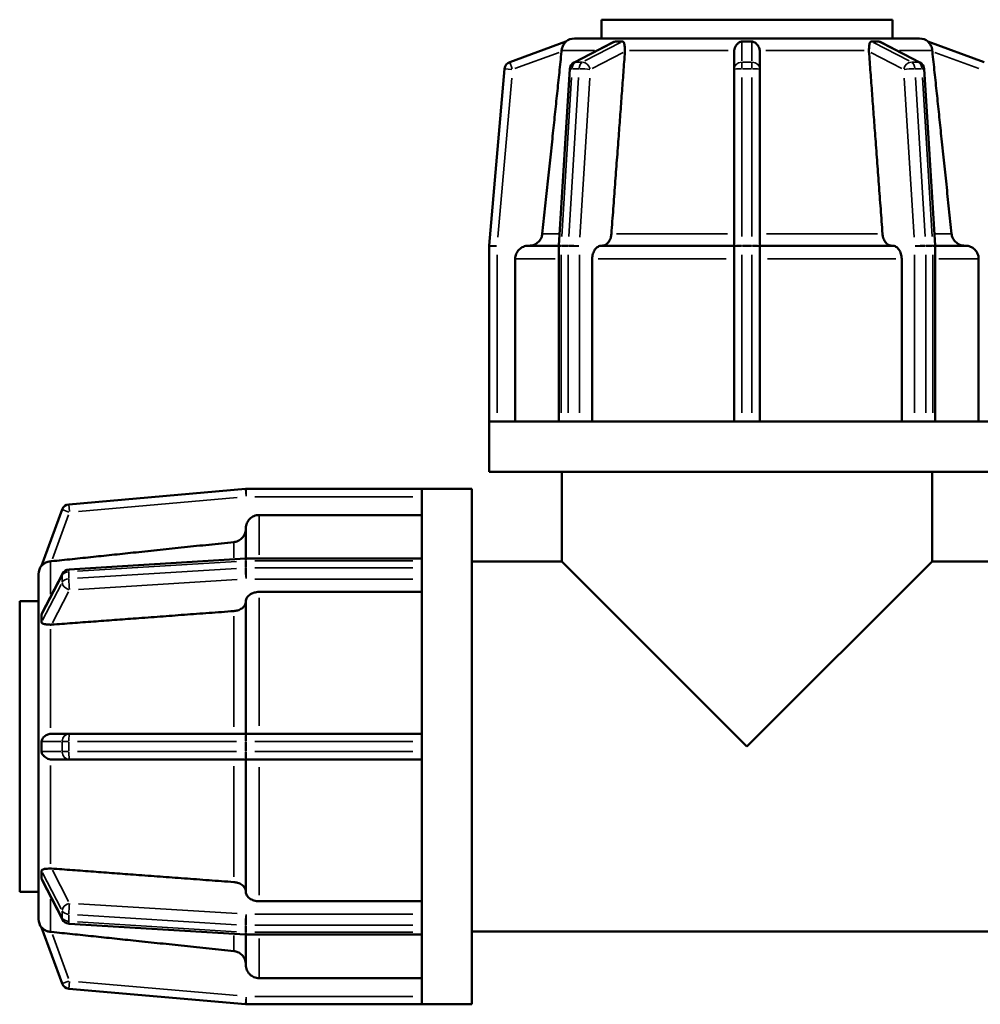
# Model space of a CAD drawing. Header units: millimetres. Extents: x 0 to 903, y -119 to 594.
# Tile 6 of 14: x 304 to 377, y 212 to 286. Entities that reach past the tile are written whole.
import ezdxf

# ---------------------------------------------------------------- set-up
doc = ezdxf.new("R2010")
doc.units = ezdxf.units.MM
doc.layers.add('Visible (ANSI)', color=7, linetype='Continuous', lineweight=50)
doc.layers.add('Visible Narrow (ANSI)', color=7, linetype='Continuous', lineweight=35)

msp = doc.modelspace()

# ---------------------------------------------------------------- linework, layer by layer
at = {"layer": 'Visible (ANSI)'}
for p, q in [((370.031, 286.427), (348.031, 286.427)), ((348.031, 285.002), (348.031, 286.427)), ((370.031, 285.002), (370.031, 286.427)), ((345.345, 284.772), (341.095, 283.225)), ((345.954, 283.194), (348.914, 284.718)), ((345.979, 285.002), (345.977, 285.002)), ((345.979, 285.002), (349.113, 285.002)), ((345.979, 285.002), (345.979, 285.002)), ((349.111, 285.002), (349.113, 285.002)), ((349.113, 285.002), (349.802, 285.002)), ((349.802, 285.002), (350.491, 285.002)), ((350.491, 285.002), (350.49, 285.002)), ((350.491, 285.002), (350.491, 285.002)), ((350.491, 285.002), (358.056, 285.002)), ((358.056, 285.002), (359.031, 285.002)), ((358.056, 285.002), (358.056, 285.002)), ((359.031, 285.002), (360.006, 285.002)), ((360.006, 285.002), (360.006, 285.002)), ((360.006, 285.002), (367.571, 285.002)), ((367.571, 285.002), (368.26, 285.002)), ((367.572, 285.002), (367.571, 285.002)), ((367.571, 285.002), (367.571, 285.002)), ((368.26, 285.002), (368.95, 285.002)), ((368.95, 285.002), (368.951, 285.002)), ((368.95, 285.002), (372.083, 285.002)), ((369.148, 284.718), (372.109, 283.194)), ((372.085, 285.002), (372.083, 285.002)), ((372.083, 285.002), (372.083, 285.002)), ((376.968, 283.225), (372.717, 284.772)), ((358.056, 284.011), (358.056, 282.661)), ((360.006, 282.661), (360.006, 284.011)), ((340.702, 282.713), (339.534, 269.353)), ((344.803, 269.338), (345.629, 282.698)), ((358.056, 282.661), (358.056, 269.301)), ((360.006, 269.301), (360.006, 282.661)), ((372.433, 282.698), (373.26, 269.338)), ((339.531, 269.301), (339.531, 256.027)), ((342.51, 269.327), (344.802, 269.327)), ((344.802, 256.027), (344.802, 269.301)), ((348.038, 269.327), (358.056, 269.327)), ((358.056, 269.301), (358.056, 256.027)), ((360.006, 269.327), (370.024, 269.327)), ((360.006, 256.027), (360.006, 269.301)), ((373.26, 269.327), (375.552, 269.327)), ((373.261, 269.301), (373.261, 256.027)), ((341.508, 268.327), (341.508, 256.027)), ((347.33, 268.327), (347.33, 256.027)), ((370.732, 256.027), (370.732, 268.327)), ((376.554, 256.027), (376.554, 268.327)), ((339.537, 256.027), (339.531, 256.027)), ((339.531, 252.227), (339.531, 256.027)), ((344.925, 256.027), (339.537, 256.027)), ((344.977, 256.027), (344.925, 256.027)), ((345.243, 256.027), (344.977, 256.027)), ((345.508, 256.027), (345.243, 256.027)), ((345.568, 256.027), (345.508, 256.027)), ((358.577, 256.027), (345.568, 256.027)), ((358.656, 256.027), (358.577, 256.027)), ((359.031, 256.027), (358.656, 256.027)), ((359.406, 256.027), (359.031, 256.027)), ((359.486, 256.027), (359.406, 256.027)), ((372.495, 256.027), (359.486, 256.027)), ((372.555, 256.027), (372.495, 256.027)), ((372.82, 256.027), (372.555, 256.027)), ((373.085, 256.027), (372.82, 256.027)), ((373.137, 256.027), (373.085, 256.027)), ((378.526, 256.027), (373.137, 256.027)), ((378.531, 252.227), (339.531, 252.227)), ((345.031, 245.427), (345.031, 252.227)), ((373.031, 245.427), (373.031, 252.227)), ((321.105, 250.925), (307.745, 249.756)), ((334.431, 250.927), (321.157, 250.927)), ((334.431, 250.927), (334.431, 250.922)), ((338.231, 250.927), (334.431, 250.927)), ((334.431, 250.922), (334.431, 245.534)), ((338.231, 250.927), (338.231, 211.927)), ((307.234, 249.364), (305.687, 245.113)), ((334.431, 248.95), (322.131, 248.95)), ((321.131, 245.656), (321.131, 247.949)), ((307.761, 244.829), (321.12, 245.656)), ((321.157, 245.657), (334.431, 245.657)), ((334.431, 245.534), (334.431, 245.481)), ((334.431, 245.481), (334.431, 245.216)), ((334.431, 245.216), (334.431, 244.951)), ((338.231, 245.427), (345.031, 245.427)), ((359.031, 231.427), (345.031, 245.427)), ((359.031, 231.427), (373.031, 245.427)), ((373.031, 245.427), (379.831, 245.427)), ((305.457, 244.481), (305.456, 244.479)), ((305.456, 244.479), (305.457, 244.479)), ((305.456, 241.346), (305.456, 244.479)), ((305.74, 241.545), (307.264, 244.505)), ((334.431, 244.951), (334.431, 244.891)), ((334.431, 244.891), (334.431, 231.882)), ((334.431, 243.129), (322.131, 243.129)), ((304.031, 242.427), (304.031, 220.427)), ((305.456, 242.427), (304.031, 242.427)), ((321.131, 232.402), (321.131, 242.42)), ((305.456, 241.346), (305.457, 241.347)), ((305.456, 240.657), (305.456, 241.346)), ((305.456, 239.967), (305.456, 240.657)), ((305.457, 239.969), (305.456, 239.967)), ((305.456, 239.967), (305.457, 239.967)), ((305.456, 232.402), (305.456, 239.967)), ((305.456, 231.427), (305.456, 232.402)), ((305.456, 232.402), (305.457, 232.402)), ((307.798, 232.402), (306.448, 232.402)), ((321.157, 232.402), (307.798, 232.402)), ((334.431, 232.402), (321.157, 232.402)), ((334.431, 231.882), (334.431, 231.802)), ((334.431, 231.802), (334.431, 231.427)), ((305.456, 230.452), (305.456, 231.427)), ((334.431, 231.427), (334.431, 231.052)), ((334.431, 231.052), (334.431, 230.973)), ((334.431, 230.973), (334.431, 217.964)), ((305.457, 230.452), (305.456, 230.452)), ((305.456, 222.888), (305.456, 230.452)), ((306.448, 230.452), (307.798, 230.452)), ((307.798, 230.452), (321.157, 230.452)), ((321.131, 220.435), (321.131, 230.452)), ((321.157, 230.452), (334.431, 230.452)), ((305.456, 222.198), (305.456, 222.888)), ((305.457, 222.888), (305.456, 222.888)), ((305.456, 222.888), (305.457, 222.886)), ((305.456, 221.509), (305.456, 222.198)), ((305.457, 221.507), (305.456, 221.509)), ((305.456, 218.375), (305.456, 221.509)), ((307.264, 218.35), (305.74, 221.31)), ((305.456, 220.427), (304.031, 220.427)), ((322.131, 219.726), (334.431, 219.726)), ((305.457, 218.375), (305.456, 218.375)), ((305.456, 218.375), (305.457, 218.373)), ((305.687, 217.742), (307.234, 213.491)), ((321.12, 217.199), (307.761, 218.026)), ((334.431, 217.964), (334.431, 217.904)), ((334.431, 217.904), (334.431, 217.639)), ((334.431, 217.639), (334.431, 217.374)), ((321.131, 214.906), (321.131, 217.198)), ((334.431, 217.198), (321.157, 217.198)), ((334.431, 217.374), (334.431, 217.321)), ((334.431, 217.321), (334.431, 211.933)), ((338.231, 217.427), (379.831, 217.427)), ((322.131, 213.904), (334.431, 213.904)), ((307.745, 213.098), (321.105, 211.93)), ((321.157, 211.927), (334.431, 211.927)), ((334.431, 211.933), (334.431, 211.927)), ((338.231, 211.927), (334.431, 211.927))]:
    msp.add_line(p, q, dxfattribs=at)
for centre, radius, start, end in [((345.979, 284.002), 1, 90, 130), ((372.083, 284.002), 1, 50, 90), ((341.3, 282.661), 0.6, 110, 175), ((346.228, 282.661), 0.6, 117.23631, 176.45998), ((371.834, 282.661), 0.6, 3.54002, 62.76369), ((340.131, 269.301), 0.6, 175, 180), ((345.402, 269.301), 0.6, 176.45998, 180), ((372.661, 269.301), 0.6, 0, 3.54002), ((321.157, 250.327), 0.6, 90, 95), ((307.798, 249.159), 0.6, 95, 160), ((306.456, 244.479), 1, 140, 180), ((321.157, 245.057), 0.6, 90, 93.54002), ((307.798, 244.23), 0.6, 93.54002, 152.76369), ((306.456, 218.375), 1, 180, 220), ((307.798, 218.624), 0.6, 207.23631, 266.45998), ((321.157, 217.798), 0.6, 266.45998, 270), ((307.798, 213.696), 0.6, 200, 265), ((321.157, 212.527), 0.6, 265, 270)]:
    msp.add_arc(centre, radius, start, end, dxfattribs=at)
for points, knots in [([(345.345, 284.772), (345.345, 284.772), (345.345, 284.772), (345.347, 284.772), (345.343, 284.768), (345.324, 284.75), (345.303, 284.73), (345.241, 284.662), (345.182, 284.59), (345.088, 284.409), (345.053, 284.314), (345.027, 284.177), (345.021, 284.142), (345.018, 284.107)], [-0.1241888, -0.1241888, -0.1241888, -0.1241888, -0.1240894, -0.1240894, -0.1120758, -0.1120758, -0.0928756, -0.0928756, -0.0538149, -0.0538149, -0.0213129, -0.0213129, -0.010529, -0.010529, -0.010529, -0.010529]), ([(348.914, 284.718), (348.947, 284.735), (348.989, 284.754), (349.05, 284.769), (349.07, 284.772), (349.088, 284.772), (349.088, 284.772), (349.089, 284.772)], [-0.14794446, -0.14794446, -0.14794446, -0.14794446, -0.13069206, -0.13069206, -0.12117734, -0.12117734, -0.12087081, -0.12087081, -0.12087081, -0.12087081]), ([(349.089, 284.772), (349.175, 284.769), (349.262, 284.768), (349.347, 284.768), (349.433, 284.768), (349.524, 284.769), (349.619, 284.772)], [-0.03620047, -0.03620047, -0.03620047, -0.03620047, 0, 0, 0, 0.03620047, 0.03620047, 0.03620047, 0.03620047]), ([(349.619, 284.772), (349.621, 284.772), (349.624, 284.772), (349.645, 284.771), (349.661, 284.768), (349.699, 284.749), (349.715, 284.727), (349.751, 284.654), (349.766, 284.575), (349.789, 284.395), (349.797, 284.313), (349.804, 284.186), (349.806, 284.147), (349.807, 284.107)], [-0.1274149, -0.1274149, -0.1274149, -0.1274149, -0.1260844, -0.1260844, -0.1149329, -0.1149329, -0.0935516, -0.0935516, -0.051145, -0.051145, -0.0228322, -0.0228322, -0.0105544, -0.0105544, -0.0105544, -0.0105544]), ([(358.063, 284.107), (358.072, 284.177), (358.091, 284.244), (358.161, 284.417), (358.225, 284.511), (358.35, 284.644), (358.409, 284.689), (358.495, 284.736), (358.529, 284.751), (358.591, 284.767), (358.617, 284.771), (358.649, 284.772), (358.653, 284.772), (358.656, 284.772)], [-0.2388996, -0.2388996, -0.2388996, -0.2388996, -0.2180263, -0.2180263, -0.1821548, -0.1821548, -0.1534548, -0.1534548, -0.1379872, -0.1379872, -0.1267588, -0.1267588, -0.1252773, -0.1252773, -0.1252773, -0.1252773]), ([(358.656, 284.772), (358.785, 284.769), (358.911, 284.768), (359.031, 284.768), (359.152, 284.768), (359.278, 284.769), (359.406, 284.772)], [0.81837196, 0.81837196, 0.81837196, 0.81837196, 0.85457243, 0.85457243, 0.85457243, 0.8907729, 0.8907729, 0.8907729, 0.8907729]), ([(359.406, 284.772), (359.406, 284.772), (359.407, 284.772), (359.437, 284.772), (359.466, 284.768), (359.539, 284.75), (359.582, 284.73), (359.693, 284.662), (359.774, 284.59), (359.903, 284.409), (359.95, 284.314), (359.988, 284.177), (359.995, 284.142), (360, 284.107)], [-0.1241888, -0.1241888, -0.1241888, -0.1241888, -0.1240894, -0.1240894, -0.1120758, -0.1120758, -0.0928756, -0.0928756, -0.0538149, -0.0538149, -0.0213129, -0.0213129, -0.010529, -0.010529, -0.010529, -0.010529]), ([(368.255, 284.107), (368.256, 284.141), (368.257, 284.175), (368.265, 284.308), (368.273, 284.4), (368.298, 284.588), (368.315, 284.665), (368.35, 284.73), (368.365, 284.752), (368.407, 284.769), (368.423, 284.772), (368.442, 284.772), (368.443, 284.772), (368.443, 284.772)], [-0.2483666, -0.2483666, -0.2483666, -0.2483666, -0.2364464, -0.2364464, -0.199907, -0.199907, -0.1502851, -0.1502851, -0.1306921, -0.1306921, -0.1211773, -0.1211773, -0.1208708, -0.1208708, -0.1208708, -0.1208708]), ([(368.443, 284.772), (368.539, 284.769), (368.63, 284.768), (368.715, 284.768), (368.8, 284.768), (368.887, 284.769), (368.974, 284.772)], [-0.03620047, -0.03620047, -0.03620047, -0.03620047, 0, 0, 0, 0.03620047, 0.03620047, 0.03620047, 0.03620047]), ([(368.974, 284.772), (368.976, 284.772), (368.978, 284.772), (368.999, 284.771), (369.02, 284.768), (369.076, 284.752), (369.113, 284.736), (369.148, 284.718)], [-0.12741493, -0.12741493, -0.12741493, -0.12741493, -0.1260844, -0.1260844, -0.11493292, -0.11493292, -0.09814015, -0.09814015, -0.09814015, -0.09814015]), ([(373.044, 284.107), (373.038, 284.177), (373.024, 284.244), (372.973, 284.417), (372.926, 284.511), (372.837, 284.644), (372.798, 284.689), (372.752, 284.736), (372.737, 284.751), (372.721, 284.767), (372.716, 284.771), (372.717, 284.772), (372.717, 284.772), (372.717, 284.772)], [-0.2388996, -0.2388996, -0.2388996, -0.2388996, -0.2180263, -0.2180263, -0.1821548, -0.1821548, -0.1534548, -0.1534548, -0.1379872, -0.1379872, -0.1267588, -0.1267588, -0.1252773, -0.1252773, -0.1252773, -0.1252773]), ([(345.018, 284.107), (345.015, 284.076), (345.012, 284.046), (345.009, 284.016), (345.009, 284.014), (345.009, 284.012), (345.008, 284.011)], [0.373441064, 0.373441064, 0.373441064, 0.373441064, 0.382412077, 0.382412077, 0.382412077, 0.382949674, 0.382949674, 0.382949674, 0.382949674]), ([(349.807, 284.107), (349.808, 284.076), (349.807, 284.046), (349.805, 284.016), (349.805, 284.014), (349.805, 284.012), (349.805, 284.011)], [0.373441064, 0.373441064, 0.373441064, 0.373441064, 0.382412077, 0.382412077, 0.382412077, 0.382949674, 0.382949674, 0.382949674, 0.382949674]), ([(358.056, 284.011), (358.056, 284.012), (358.056, 284.014), (358.056, 284.016), (358.056, 284.046), (358.058, 284.076), (358.063, 284.107)], [0.38187448, 0.38187448, 0.38187448, 0.38187448, 0.382412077, 0.382412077, 0.382412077, 0.39138309, 0.39138309, 0.39138309, 0.39138309]), ([(360, 284.107), (360.004, 284.076), (360.006, 284.046), (360.006, 284.016), (360.006, 284.014), (360.006, 284.012), (360.006, 284.011)], [0.373441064, 0.373441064, 0.373441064, 0.373441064, 0.382412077, 0.382412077, 0.382412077, 0.382949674, 0.382949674, 0.382949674, 0.382949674]), ([(368.257, 284.011), (368.257, 284.012), (368.257, 284.014), (368.257, 284.016), (368.255, 284.046), (368.254, 284.076), (368.255, 284.107)], [0.38187448, 0.38187448, 0.38187448, 0.38187448, 0.382412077, 0.382412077, 0.382412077, 0.39138309, 0.39138309, 0.39138309, 0.39138309]), ([(373.054, 284.011), (373.054, 284.012), (373.054, 284.014), (373.054, 284.016), (373.05, 284.046), (373.047, 284.076), (373.044, 284.107)], [0.38187448, 0.38187448, 0.38187448, 0.38187448, 0.382412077, 0.382412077, 0.382412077, 0.39138309, 0.39138309, 0.39138309, 0.39138309]), ([(343.556, 270.223), (343.546, 270.127), (343.52, 270.028), (343.438, 269.831), (343.356, 269.708), (343.181, 269.533), (343.057, 269.451), (342.829, 269.356), (342.683, 269.327), (342.56, 269.327)], [0.3065195, 0.3065195, 0.3065195, 0.3065195, 0.333454, 0.333454, 0.3704929, 0.3704929, 0.407574, 0.407574, 0.4446855, 0.4446855, 0.4446855, 0.4446855]), ([(348.778, 270.223), (348.771, 270.127), (348.752, 270.028), (348.695, 269.831), (348.636, 269.708), (348.513, 269.533), (348.426, 269.451), (348.264, 269.356), (348.161, 269.327), (348.073, 269.327)], [0.3065195, 0.3065195, 0.3065195, 0.3065195, 0.333454, 0.333454, 0.3704929, 0.3704929, 0.407574, 0.407574, 0.4446855, 0.4446855, 0.4446855, 0.4446855]), ([(369.989, 269.327), (369.901, 269.327), (369.799, 269.356), (369.637, 269.451), (369.55, 269.533), (369.426, 269.708), (369.368, 269.831), (369.31, 270.028), (369.292, 270.127), (369.284, 270.223)], [0.1482195, 0.1482195, 0.1482195, 0.1482195, 0.1853311, 0.1853311, 0.2224122, 0.2224122, 0.259451, 0.259451, 0.2863855, 0.2863855, 0.2863855, 0.2863855]), ([(375.503, 269.327), (375.379, 269.327), (375.233, 269.356), (375.005, 269.451), (374.882, 269.533), (374.707, 269.708), (374.624, 269.831), (374.543, 270.028), (374.516, 270.127), (374.506, 270.223)], [0.1482195, 0.1482195, 0.1482195, 0.1482195, 0.1853311, 0.1853311, 0.2224122, 0.2224122, 0.259451, 0.259451, 0.2863855, 0.2863855, 0.2863855, 0.2863855]), ([(342.51, 269.327), (342.386, 269.327), (342.241, 269.298), (342.012, 269.204), (341.889, 269.122), (341.714, 268.947), (341.632, 268.824), (341.537, 268.596), (341.508, 268.451), (341.508, 268.327)], [-0.1482188, -0.1482188, -0.1482188, -0.1482188, -0.1111116, -0.1111116, -0.0740395, -0.0740395, -0.0370051, -0.0370051, 0, 0, 0, 0]), ([(348.038, 269.327), (347.951, 269.327), (347.848, 269.298), (347.686, 269.204), (347.599, 269.122), (347.476, 268.947), (347.417, 268.824), (347.351, 268.596), (347.33, 268.451), (347.33, 268.327)], [-0.1482188, -0.1482188, -0.1482188, -0.1482188, -0.1111116, -0.1111116, -0.0740395, -0.0740395, -0.0370051, -0.0370051, 0, 0, 0, 0]), ([(370.732, 268.327), (370.732, 268.451), (370.712, 268.596), (370.645, 268.824), (370.587, 268.947), (370.463, 269.122), (370.376, 269.204), (370.214, 269.298), (370.112, 269.327), (370.024, 269.327)], [0, 0, 0, 0, 0.0370051, 0.0370051, 0.0740395, 0.0740395, 0.1111116, 0.1111116, 0.1482188, 0.1482188, 0.1482188, 0.1482188]), ([(376.554, 268.327), (376.554, 268.451), (376.525, 268.596), (376.431, 268.824), (376.348, 268.947), (376.174, 269.122), (376.05, 269.204), (375.822, 269.298), (375.676, 269.327), (375.552, 269.327)], [0, 0, 0, 0, 0.0370051, 0.0370051, 0.0740395, 0.0740395, 0.1111116, 0.1111116, 0.1482188, 0.1482188, 0.1482188, 0.1482188]), ([(322.131, 248.95), (322.008, 248.95), (321.863, 248.921), (321.635, 248.827), (321.512, 248.744), (321.337, 248.57), (321.255, 248.446), (321.16, 248.218), (321.131, 248.072), (321.131, 247.949)], [0, 0, 0, 0, 0.0370051, 0.0370051, 0.0740395, 0.0740395, 0.1111116, 0.1111116, 0.1482188, 0.1482188, 0.1482188, 0.1482188]), ([(321.131, 247.899), (321.131, 247.775), (321.102, 247.63), (321.008, 247.401), (320.925, 247.278), (320.751, 247.103), (320.628, 247.021), (320.431, 246.939), (320.331, 246.913), (320.236, 246.903)], [0.1482195, 0.1482195, 0.1482195, 0.1482195, 0.1853311, 0.1853311, 0.2224122, 0.2224122, 0.259451, 0.259451, 0.2863855, 0.2863855, 0.2863855, 0.2863855]), ([(306.352, 245.441), (306.282, 245.434), (306.214, 245.421), (306.042, 245.37), (305.948, 245.322), (305.815, 245.234), (305.77, 245.194), (305.722, 245.149), (305.708, 245.133), (305.691, 245.117), (305.687, 245.113), (305.687, 245.113), (305.687, 245.113), (305.687, 245.113)], [-0.2388996, -0.2388996, -0.2388996, -0.2388996, -0.2180263, -0.2180263, -0.1821548, -0.1821548, -0.1534548, -0.1534548, -0.1379872, -0.1379872, -0.1267588, -0.1267588, -0.1252773, -0.1252773, -0.1252773, -0.1252773]), ([(306.448, 245.45), (306.446, 245.45), (306.444, 245.45), (306.443, 245.45), (306.413, 245.447), (306.382, 245.443), (306.352, 245.441)], [0.38187448, 0.38187448, 0.38187448, 0.38187448, 0.382412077, 0.382412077, 0.382412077, 0.39138309, 0.39138309, 0.39138309, 0.39138309]), ([(322.131, 243.129), (322.008, 243.129), (321.863, 243.108), (321.635, 243.041), (321.512, 242.983), (321.337, 242.859), (321.255, 242.772), (321.16, 242.611), (321.131, 242.508), (321.131, 242.42)], [0, 0, 0, 0, 0.0370051, 0.0370051, 0.0740395, 0.0740395, 0.1111116, 0.1111116, 0.1482188, 0.1482188, 0.1482188, 0.1482188]), ([(321.131, 242.385), (321.131, 242.298), (321.102, 242.195), (321.008, 242.033), (320.925, 241.946), (320.751, 241.822), (320.628, 241.764), (320.431, 241.706), (320.331, 241.688), (320.236, 241.681)], [0.1482195, 0.1482195, 0.1482195, 0.1482195, 0.1853311, 0.1853311, 0.2224122, 0.2224122, 0.259451, 0.259451, 0.2863855, 0.2863855, 0.2863855, 0.2863855]), ([(305.687, 241.37), (305.687, 241.372), (305.687, 241.374), (305.687, 241.395), (305.691, 241.416), (305.707, 241.472), (305.722, 241.509), (305.74, 241.545)], [-0.12741493, -0.12741493, -0.12741493, -0.12741493, -0.1260844, -0.1260844, -0.11493292, -0.11493292, -0.09814015, -0.09814015, -0.09814015, -0.09814015]), ([(305.687, 240.84), (305.689, 240.935), (305.69, 241.026), (305.69, 241.111), (305.69, 241.196), (305.689, 241.283), (305.687, 241.37)], [-0.03620047, -0.03620047, -0.03620047, -0.03620047, 0, 0, 0, 0.03620047, 0.03620047, 0.03620047, 0.03620047]), ([(306.352, 240.651), (306.318, 240.652), (306.284, 240.654), (306.15, 240.661), (306.059, 240.67), (305.871, 240.694), (305.794, 240.711), (305.729, 240.746), (305.706, 240.761), (305.689, 240.803), (305.687, 240.819), (305.687, 240.838), (305.687, 240.839), (305.687, 240.84)], [-0.2483666, -0.2483666, -0.2483666, -0.2483666, -0.2364464, -0.2364464, -0.199907, -0.199907, -0.1502851, -0.1502851, -0.1306921, -0.1306921, -0.1211773, -0.1211773, -0.1208708, -0.1208708, -0.1208708, -0.1208708]), ([(306.448, 240.654), (306.446, 240.653), (306.444, 240.653), (306.443, 240.653), (306.413, 240.651), (306.382, 240.65), (306.352, 240.651)], [0.38187448, 0.38187448, 0.38187448, 0.38187448, 0.382412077, 0.382412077, 0.382412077, 0.39138309, 0.39138309, 0.39138309, 0.39138309]), ([(305.687, 231.802), (305.687, 231.803), (305.687, 231.803), (305.686, 231.833), (305.69, 231.862), (305.709, 231.936), (305.729, 231.978), (305.796, 232.09), (305.869, 232.17), (306.049, 232.299), (306.144, 232.346), (306.281, 232.384), (306.316, 232.391), (306.352, 232.396)], [-0.1241888, -0.1241888, -0.1241888, -0.1241888, -0.1240894, -0.1240894, -0.1120758, -0.1120758, -0.0928756, -0.0928756, -0.0538149, -0.0538149, -0.0213129, -0.0213129, -0.010529, -0.010529, -0.010529, -0.010529]), ([(305.687, 231.052), (305.689, 231.181), (305.69, 231.307), (305.69, 231.427), (305.69, 231.548), (305.689, 231.674), (305.687, 231.802)], [0.81837196, 0.81837196, 0.81837196, 0.81837196, 0.85457243, 0.85457243, 0.85457243, 0.8907729, 0.8907729, 0.8907729, 0.8907729]), ([(306.352, 232.396), (306.382, 232.4), (306.413, 232.402), (306.443, 232.402), (306.444, 232.402), (306.446, 232.402), (306.448, 232.402)], [0.373441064, 0.373441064, 0.373441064, 0.373441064, 0.382412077, 0.382412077, 0.382412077, 0.382949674, 0.382949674, 0.382949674, 0.382949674]), ([(306.352, 230.459), (306.282, 230.468), (306.214, 230.487), (306.042, 230.558), (305.948, 230.621), (305.815, 230.746), (305.77, 230.805), (305.722, 230.891), (305.708, 230.925), (305.691, 230.987), (305.687, 231.014), (305.687, 231.045), (305.687, 231.049), (305.687, 231.052)], [-0.2388996, -0.2388996, -0.2388996, -0.2388996, -0.2180263, -0.2180263, -0.1821548, -0.1821548, -0.1534548, -0.1534548, -0.1379872, -0.1379872, -0.1267588, -0.1267588, -0.1252773, -0.1252773, -0.1252773, -0.1252773]), ([(306.448, 230.452), (306.446, 230.452), (306.444, 230.452), (306.443, 230.452), (306.413, 230.453), (306.382, 230.455), (306.352, 230.459)], [0.38187448, 0.38187448, 0.38187448, 0.38187448, 0.382412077, 0.382412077, 0.382412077, 0.39138309, 0.39138309, 0.39138309, 0.39138309]), ([(305.687, 222.015), (305.687, 222.018), (305.687, 222.02), (305.687, 222.041), (305.691, 222.057), (305.709, 222.096), (305.731, 222.112), (305.805, 222.147), (305.884, 222.163), (306.064, 222.185), (306.146, 222.193), (306.272, 222.201), (306.312, 222.202), (306.352, 222.203)], [-0.1274149, -0.1274149, -0.1274149, -0.1274149, -0.1260844, -0.1260844, -0.1149329, -0.1149329, -0.0935516, -0.0935516, -0.051145, -0.051145, -0.0228322, -0.0228322, -0.0105544, -0.0105544, -0.0105544, -0.0105544]), ([(305.687, 221.485), (305.689, 221.571), (305.69, 221.658), (305.69, 221.744), (305.69, 221.829), (305.689, 221.92), (305.687, 222.015)], [-0.03620047, -0.03620047, -0.03620047, -0.03620047, 0, 0, 0, 0.03620047, 0.03620047, 0.03620047, 0.03620047]), ([(306.352, 222.203), (306.382, 222.204), (306.413, 222.204), (306.443, 222.202), (306.444, 222.201), (306.446, 222.201), (306.448, 222.201)], [0.373441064, 0.373441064, 0.373441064, 0.373441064, 0.382412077, 0.382412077, 0.382412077, 0.382949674, 0.382949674, 0.382949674, 0.382949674]), ([(305.74, 221.31), (305.724, 221.343), (305.705, 221.385), (305.689, 221.446), (305.687, 221.466), (305.687, 221.484), (305.687, 221.484), (305.687, 221.485)], [-0.14794446, -0.14794446, -0.14794446, -0.14794446, -0.13069206, -0.13069206, -0.12117734, -0.12117734, -0.12087081, -0.12087081, -0.12087081, -0.12087081]), ([(320.236, 221.174), (320.331, 221.167), (320.431, 221.149), (320.628, 221.091), (320.751, 221.033), (320.925, 220.909), (321.008, 220.822), (321.102, 220.66), (321.131, 220.557), (321.131, 220.47)], [0.3065195, 0.3065195, 0.3065195, 0.3065195, 0.333454, 0.333454, 0.3704929, 0.3704929, 0.407574, 0.407574, 0.4446855, 0.4446855, 0.4446855, 0.4446855]), ([(321.131, 220.435), (321.131, 220.347), (321.16, 220.244), (321.255, 220.083), (321.337, 219.995), (321.512, 219.872), (321.635, 219.814), (321.863, 219.747), (322.008, 219.726), (322.131, 219.726)], [-0.1482188, -0.1482188, -0.1482188, -0.1482188, -0.1111116, -0.1111116, -0.0740395, -0.0740395, -0.0370051, -0.0370051, 0, 0, 0, 0]), ([(305.687, 217.742), (305.687, 217.742), (305.687, 217.742), (305.686, 217.743), (305.69, 217.739), (305.709, 217.72), (305.729, 217.699), (305.796, 217.637), (305.869, 217.578), (306.049, 217.484), (306.144, 217.45), (306.281, 217.423), (306.316, 217.418), (306.352, 217.414)], [-0.1241888, -0.1241888, -0.1241888, -0.1241888, -0.1240894, -0.1240894, -0.1120758, -0.1120758, -0.0928756, -0.0928756, -0.0538149, -0.0538149, -0.0213129, -0.0213129, -0.010529, -0.010529, -0.010529, -0.010529]), ([(306.352, 217.414), (306.382, 217.411), (306.413, 217.408), (306.443, 217.405), (306.444, 217.405), (306.446, 217.405), (306.448, 217.404)], [0.373441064, 0.373441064, 0.373441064, 0.373441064, 0.382412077, 0.382412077, 0.382412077, 0.382949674, 0.382949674, 0.382949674, 0.382949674]), ([(320.236, 215.952), (320.331, 215.942), (320.431, 215.916), (320.628, 215.834), (320.751, 215.752), (320.925, 215.577), (321.008, 215.454), (321.102, 215.225), (321.131, 215.08), (321.131, 214.956)], [0.3065195, 0.3065195, 0.3065195, 0.3065195, 0.333454, 0.333454, 0.3704929, 0.3704929, 0.407574, 0.407574, 0.4446855, 0.4446855, 0.4446855, 0.4446855]), ([(321.131, 214.906), (321.131, 214.782), (321.16, 214.637), (321.255, 214.408), (321.337, 214.285), (321.512, 214.11), (321.635, 214.028), (321.863, 213.933), (322.008, 213.904), (322.131, 213.904)], [-0.1482188, -0.1482188, -0.1482188, -0.1482188, -0.1111116, -0.1111116, -0.0740395, -0.0740395, -0.0370051, -0.0370051, 0, 0, 0, 0])]:
    msp.add_open_spline(points, degree=3, knots=knots, dxfattribs=at)
for points in [[(345.979, 285.002), (345.978, 285.002), (345.978, 285.002), (345.977, 285.002)], [(349.802, 285.002), (349.584, 285.002), (349.348, 285.003), (349.111, 285.002)], [(350.49, 285.002), (350.257, 285.003), (350.02, 285.002), (349.802, 285.002)], [(350.491, 285.002), (350.491, 285.002), (350.49, 285.002), (350.49, 285.002)], [(359.031, 285.002), (358.723, 285.002), (358.388, 285.003), (358.056, 285.002)], [(360.006, 285.002), (359.674, 285.003), (359.34, 285.002), (359.031, 285.002)], [(367.572, 285.002), (367.572, 285.002), (367.571, 285.002), (367.571, 285.002)], [(368.26, 285.002), (368.042, 285.002), (367.805, 285.003), (367.572, 285.002)], [(368.951, 285.002), (368.714, 285.003), (368.479, 285.002), (368.26, 285.002)], [(372.085, 285.002), (372.085, 285.002), (372.084, 285.002), (372.083, 285.002)], [(305.457, 244.481), (305.457, 244.481), (305.457, 244.48), (305.457, 244.479)], [(305.457, 241.347), (305.456, 241.111), (305.456, 240.875), (305.456, 240.657)], [(305.456, 240.657), (305.456, 240.438), (305.456, 240.201), (305.457, 239.969)], [(305.457, 239.969), (305.457, 239.968), (305.457, 239.968), (305.457, 239.967)], [(305.457, 232.402), (305.456, 232.07), (305.456, 231.736), (305.456, 231.427)], [(305.456, 231.427), (305.456, 231.119), (305.456, 230.784), (305.457, 230.452)], [(305.457, 222.886), (305.456, 222.653), (305.456, 222.416), (305.456, 222.198)], [(305.457, 222.888), (305.457, 222.887), (305.457, 222.887), (305.457, 222.886)], [(305.456, 222.198), (305.456, 221.98), (305.456, 221.744), (305.457, 221.507)], [(305.457, 218.375), (305.457, 218.375), (305.457, 218.374), (305.457, 218.373)]]:
    msp.add_open_spline(points, degree=3, dxfattribs=at)
for points, weights in [([(345.008, 284.011), (344.318, 277.456), (343.556, 270.223)], [1.00001776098, 1.00121780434, 1]), ([(349.805, 284.011), (349.317, 277.456), (348.778, 270.223)], [1.00001797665, 1.00121790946, 1]), ([(369.284, 270.223), (368.746, 277.456), (368.257, 284.011)], [1, 1.00121790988, 1.00001797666]), ([(374.506, 270.223), (373.745, 277.456), (373.054, 284.011)], [1, 1.00121789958, 1.0000179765]), ([(320.236, 246.903), (313.002, 246.141), (306.448, 245.45)], [1, 1.00121789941, 1.0000179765]), ([(320.236, 241.681), (313.002, 241.142), (306.448, 240.654)], [1, 1.00121791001, 1.00001797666]), ([(306.448, 222.201), (313.002, 221.713), (320.236, 221.174)], [1.00001797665, 1.0012179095, 1]), ([(306.448, 217.404), (313.002, 216.714), (320.236, 215.952)], [1.00001776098, 1.00121780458, 1])]:
    msp.add_rational_spline(points, weights, degree=2, dxfattribs=at)
at = {"layer": 'Visible Narrow (ANSI)'}
for p, q in [((346.233, 283.302), (348.938, 284.694)), ((349.469, 284.694), (346.764, 283.302)), ((358.656, 283.302), (358.656, 284.694)), ((359.406, 284.694), (359.406, 283.302)), ((371.299, 283.302), (368.594, 284.694)), ((369.124, 284.694), (371.829, 283.302)), ((341.485, 282.728), (344.823, 283.943)), ((347.495, 284.107), (345.051, 284.107)), ((347.314, 282.728), (349.674, 283.943)), ((357.61, 284.107), (350.155, 284.107)), ((367.907, 284.107), (360.453, 284.107)), ((368.389, 283.943), (370.749, 282.728)), ((373.011, 284.107), (370.567, 284.107)), ((373.24, 283.943), (376.577, 282.728)), ((341.095, 283.223), (341.284, 282.705)), ((346.587, 283.225), (346.11, 283.225)), ((358.656, 283.212), (358.656, 282.747)), ((359.369, 283.225), (358.694, 283.225)), ((359.406, 282.747), (359.406, 283.212)), ((371.953, 283.225), (371.476, 283.225)), ((341.253, 282.665), (340.704, 282.713)), ((345.832, 282.713), (346.309, 282.713)), ((358.694, 282.713), (359.369, 282.713)), ((371.753, 282.713), (372.23, 282.713)), ((340.19, 269.969), (341.242, 281.993)), ((345.02, 270.021), (345.764, 282.045)), ((346.295, 282.045), (345.551, 270.021)), ((346.398, 269.969), (347.141, 281.993)), ((358.656, 270.021), (358.656, 282.045)), ((359.406, 282.045), (359.406, 270.021)), ((370.921, 281.993), (371.665, 269.969)), ((372.512, 270.021), (371.768, 282.045)), ((372.298, 282.045), (373.042, 270.021)), ((343.576, 270.223), (344.748, 270.223)), ((349.167, 270.223), (357.547, 270.223)), ((360.516, 270.223), (368.895, 270.223)), ((373.314, 270.223), (374.487, 270.223)), ((340.084, 269.301), (339.533, 269.301)), ((339.535, 269.353), (340.084, 269.305)), ((344.961, 269.301), (344.802, 269.301)), ((345.004, 269.301), (345.481, 269.301)), ((345.483, 269.353), (345.006, 269.353)), ((346.322, 269.301), (345.542, 269.301)), ((358.609, 269.301), (358.058, 269.301)), ((358.656, 269.351), (358.656, 269.304)), ((359.369, 269.353), (358.694, 269.353)), ((358.694, 269.301), (359.369, 269.301)), ((359.406, 269.304), (359.406, 269.351)), ((360.004, 269.301), (359.453, 269.301)), ((372.52, 269.301), (371.741, 269.301)), ((373.057, 269.353), (372.58, 269.353)), ((372.581, 269.301), (373.058, 269.301)), ((373.26, 269.301), (373.101, 269.301)), ((340.131, 256.691), (340.131, 268.637)), ((344.515, 268.327), (341.543, 268.327)), ((344.977, 256.691), (344.977, 268.637)), ((345.508, 268.637), (345.508, 256.691)), ((346.356, 256.691), (346.356, 268.637)), ((357.466, 268.327), (347.778, 268.327)), ((358.656, 256.691), (358.656, 268.637)), ((359.406, 268.637), (359.406, 256.691)), ((370.285, 268.327), (360.596, 268.327)), ((371.706, 268.637), (371.706, 256.691)), ((372.555, 256.691), (372.555, 268.637)), ((373.085, 268.637), (373.085, 256.691)), ((376.519, 268.327), (373.548, 268.327)), ((321.153, 250.374), (321.105, 250.923)), ((321.157, 250.926), (321.157, 250.374)), ((321.821, 250.327), (333.768, 250.327)), ((307.746, 249.754), (307.794, 249.205)), ((308.466, 249.217), (320.489, 250.269)), ((306.516, 245.636), (307.73, 248.973)), ((307.754, 249.175), (307.236, 249.363)), ((322.131, 248.915), (322.131, 245.944)), ((320.236, 245.71), (320.236, 246.883)), ((306.352, 245.407), (306.352, 242.964)), ((308.413, 244.694), (320.437, 245.438)), ((321.105, 245.453), (321.105, 244.976)), ((321.157, 245.656), (321.157, 245.497)), ((321.157, 244.977), (321.157, 245.455)), ((321.821, 245.481), (333.768, 245.481)), ((307.745, 244.149), (307.745, 244.627)), ((320.437, 244.908), (308.413, 244.164)), ((321.157, 244.916), (321.157, 244.137)), ((333.768, 244.951), (321.821, 244.951)), ((305.764, 241.52), (307.157, 244.225)), ((307.157, 243.695), (305.764, 240.99)), ((307.234, 244.349), (307.234, 243.872)), ((308.466, 243.317), (320.489, 244.061)), ((321.821, 244.102), (333.768, 244.102)), ((306.516, 240.785), (307.73, 243.145)), ((322.131, 242.681), (322.131, 232.992)), ((320.236, 232.912), (320.236, 241.291)), ((306.352, 240.304), (306.352, 232.849)), ((305.764, 231.802), (307.157, 231.802)), ((307.234, 231.765), (307.234, 231.09)), ((307.712, 231.802), (307.247, 231.802)), ((307.745, 231.09), (307.745, 231.765)), ((308.413, 231.802), (320.437, 231.802)), ((321.105, 231.765), (321.105, 231.09)), ((321.155, 231.802), (321.108, 231.802)), ((321.157, 232.401), (321.157, 231.849)), ((321.157, 231.09), (321.157, 231.765)), ((321.821, 231.802), (333.768, 231.802)), ((307.157, 231.052), (305.764, 231.052)), ((307.247, 231.052), (307.712, 231.052)), ((320.437, 231.052), (308.413, 231.052)), ((321.108, 231.052), (321.155, 231.052)), ((321.157, 231.005), (321.157, 230.454)), ((333.768, 231.052), (321.821, 231.052)), ((306.352, 230.006), (306.352, 222.551)), ((320.236, 221.563), (320.236, 229.943)), ((322.131, 229.862), (322.131, 220.174)), ((307.73, 219.71), (306.516, 222.07)), ((305.764, 221.865), (307.157, 219.16)), ((307.157, 218.63), (305.764, 221.335)), ((306.352, 219.891), (306.352, 217.447)), ((320.489, 218.794), (308.466, 219.538)), ((307.234, 218.983), (307.234, 218.506)), ((307.745, 218.228), (307.745, 218.706)), ((308.413, 218.691), (320.437, 217.947)), ((321.157, 218.718), (321.157, 217.939)), ((333.768, 218.752), (321.821, 218.752)), ((320.437, 217.417), (308.413, 218.16)), ((321.105, 217.879), (321.105, 217.402)), ((321.157, 217.4), (321.157, 217.877)), ((321.821, 217.904), (333.768, 217.904)), ((307.73, 213.882), (306.516, 217.219)), ((320.236, 215.972), (320.236, 217.144)), ((321.157, 217.357), (321.157, 217.198)), ((333.768, 217.374), (321.821, 217.374)), ((322.131, 216.911), (322.131, 213.939)), ((307.236, 213.492), (307.754, 213.68)), ((307.794, 213.649), (307.746, 213.1)), ((320.489, 212.586), (308.466, 213.638)), ((321.105, 211.931), (321.153, 212.48)), ((321.157, 212.48), (321.157, 211.929)), ((333.768, 212.527), (321.821, 212.527))]:
    msp.add_line(p, q, dxfattribs=at)
for centre, major_axis, ratio, start_param, end_param in [((346.228, 282.661), (0, 0.6), 0.707107, 0.405789, 1.426807), ((346.228, 282.661), (-0.275, 0.533), 0.664463, 5.970115, 6.266708), ((346.759, 282.661), (0, 0.6), 0.707107, 0.405789, 1.426807), ((346.759, 282.661), (-0.275, 0.533), 0.664463, 4.461381, 5.875097), ((358.656, 282.661), (-0.6, 0), 0.939693, 4.790929, 6.204645), ((359.406, 282.661), (0.6, 0), 0.939693, 0.07854, 1.492257), ((371.304, 282.661), (0.275, 0.533), 0.664463, 0.408088, 1.821805), ((371.304, 282.661), (0, 0.6), 0.707107, 4.856379, 5.877396), ((371.834, 282.661), (0.275, 0.533), 0.664463, 0.016477, 0.313071), ((371.834, 282.661), (0, 0.6), 0.707107, 4.856379, 5.877396), ((346.228, 282.661), (-0.599, 0.037), 0.061628, 5.538868, 6.244011), ((346.759, 282.661), (0.599, -0.037), 0.061628, 0.865844, 2.279561), ((358.656, 282.661), (-0.6, 0), 0.087156, 4.790929, 6.204645), ((359.406, 282.661), (0.6, 0), 0.087156, 0.07854, 1.492257), ((371.304, 282.661), (0.599, 0.037), 0.061628, 0.862032, 2.275748), ((371.834, 282.661), (0.599, 0.037), 0.061628, 0.039175, 0.744317), ((345.402, 269.301), (-0.599, 0.037), 0.061628, 5.538868, 6.244011), ((345.402, 269.301), (0, 0.6), 0.707107, 1.487893, 1.566433), ((345.932, 269.301), (0, -0.6), 0.707107, 4.629486, 4.708026), ((345.932, 269.301), (-0.599, 0.037), 0.061628, 4.007437, 5.421154), ((358.656, 269.301), (-0.6, 0), 0.087156, 4.790929, 6.204645), ((359.406, 269.301), (0.6, 0), 0.087156, 0.07854, 1.492257), ((372.13, 269.301), (-0.599, -0.037), 0.061628, 4.003624, 5.417341), ((372.13, 269.301), (0, 0.6), 0.707107, 4.716752, 4.795292), ((372.661, 269.301), (0, -0.6), 0.707107, 1.57516, 1.653699), ((372.661, 269.301), (0.599, 0.037), 0.061628, 0.039175, 0.744317), ((321.157, 245.057), (-0.037, 0.599), 0.061628, 0.039175, 0.744317), ((321.157, 245.057), (0.6, 0), 0.707107, 1.57516, 1.653699), ((307.798, 244.23), (-0.533, 0.275), 0.664463, 0.016477, 0.313071), ((307.798, 244.23), (-0.6, 0), 0.707107, 4.856379, 5.877396), ((307.798, 244.23), (-0.037, 0.599), 0.061628, 0.039175, 0.744317), ((321.157, 244.527), (0.037, -0.599), 0.061628, 4.003624, 5.417341), ((321.157, 244.527), (-0.6, 0), 0.707107, 4.716752, 4.795292), ((307.798, 243.7), (-0.533, 0.275), 0.664463, 0.408088, 1.821805), ((307.798, 243.7), (-0.6, 0), 0.707107, 4.856379, 5.877396), ((307.798, 243.7), (-0.037, 0.599), 0.061628, 0.862032, 2.275748), ((307.798, 231.802), (0, 0.6), 0.939693, 0.07854, 1.492257), ((307.798, 231.802), (0, 0.6), 0.087156, 0.07854, 1.492257), ((321.157, 231.802), (0, 0.6), 0.087156, 0.07854, 1.492257), ((307.798, 231.052), (0, -0.6), 0.939693, 4.790929, 6.204645), ((307.798, 231.052), (0, -0.6), 0.087156, 4.790929, 6.204645), ((321.157, 231.052), (0, -0.6), 0.087156, 4.790929, 6.204645), ((307.798, 219.155), (-0.533, -0.275), 0.664463, 4.461381, 5.875097), ((307.798, 219.155), (0.037, 0.599), 0.061628, 0.865844, 2.279561), ((307.798, 218.624), (-0.533, -0.275), 0.664463, 5.970115, 6.266708), ((307.798, 219.155), (-0.6, 0), 0.707107, 0.405789, 1.426807), ((307.798, 218.624), (-0.6, 0), 0.707107, 0.405789, 1.426807), ((321.157, 218.328), (-0.037, -0.599), 0.061628, 4.007437, 5.421154), ((307.798, 218.624), (-0.037, -0.599), 0.061628, 5.538868, 6.244011), ((321.157, 218.328), (0.6, 0), 0.707107, 4.629486, 4.708026), ((321.157, 217.798), (-0.037, -0.599), 0.061628, 5.538868, 6.244011), ((321.157, 217.798), (-0.6, 0), 0.707107, 1.487893, 1.566433)]:
    msp.add_ellipse(centre, major_axis=major_axis, ratio=ratio, start_param=start_param, end_param=end_param, dxfattribs=at)

doc.saveas('drawing.dxf')
